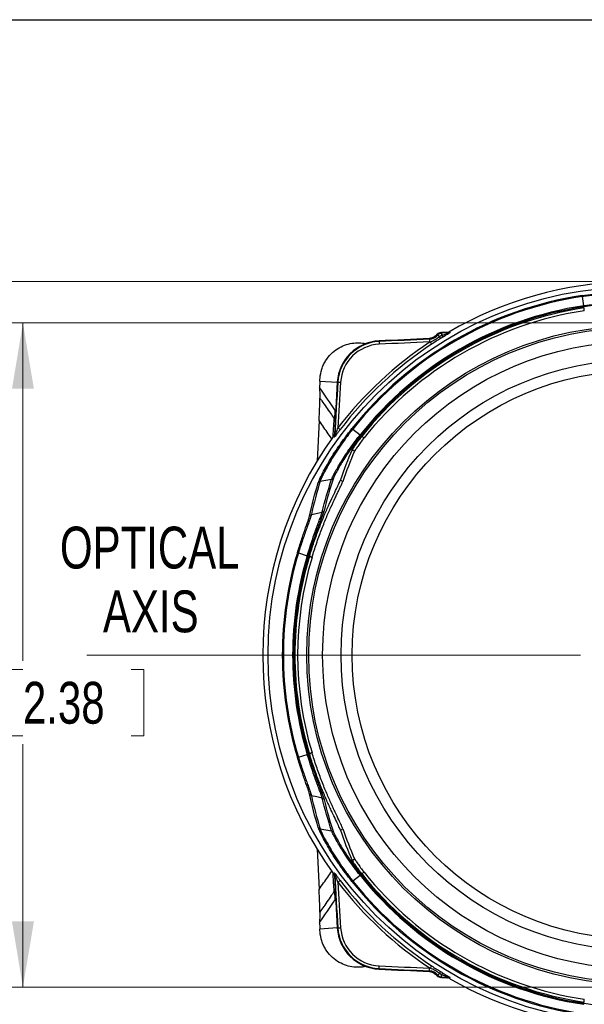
# Model space of a CAD drawing. Header units: millimetres. Extents: x 10 to 272, y 7 to 208.
# Tile 13 of 33: x 39 to 65, y 163 to 208. Entities that reach past the tile are written whole.
import ezdxf

# ---------------------------------------------------------------- set-up
doc = ezdxf.new("R2010")
doc.units = ezdxf.units.MM
doc.styles.add('SLDTEXTSTYLE3', font='TXT', dxfattribs={"width": 0.75})
doc.dimstyles.new('SLDDIMSTYLE0', dxfattribs={"dimtxt": 1.905, "dimasz": 3, "dimexe": 0, "dimexo": 0.0625, "dimgap": 0.47625, "dimtad": 0, "dimtih": 1, "dimtoh": 1, "dimdec": 1, "dimlfac": 2, "dimrnd": 1e-09, "dimzin": 12, "dimdsep": 46, "dimtxsty": 'SLDTEXTSTYLE3', "dimsah": 1, "dimcen": 0.09, "dimadec": 0, "dimazin": 3, "dimtfac": 1, "dimtdec": 1, "dimtofl": 0, "dimtmove": 0, "dimatfit": 3, "dimfxl": 1, "dimfrac": 2, "dimtolj": 1, "dimtzin": 12, "dimarcsym": 0})
doc.dimstyles.new('SLDDIMSTYLE2', dxfattribs={"dimtxt": 1.905, "dimasz": 3, "dimexe": 0, "dimexo": 0.0625, "dimgap": 0.47625, "dimtad": 0, "dimtih": 1, "dimtoh": 1, "dimdec": 1, "dimlfac": 2, "dimrnd": 1e-09, "dimzin": 4, "dimdsep": 46, "dimtxsty": 'SLDTEXTSTYLE3', "dimsah": 1, "dimcen": 0.09, "dimadec": 0, "dimazin": 1, "dimtfac": 1, "dimtdec": 1, "dimtofl": 0, "dimtmove": 0, "dimatfit": 3, "dimfxl": 1, "dimfrac": 2, "dimtolj": 1, "dimtzin": 12, "dimarcsym": 0})

# ---------------------------------------------------------------- blocks, each defined once
blk = doc.blocks.new('_D_7')
at = {"color": 7, "linetype": 'Continuous', "lineweight": 18}
for p, q in [((66.296, 195.767), (28.847, 195.767)), ((32.022, 195.767), (32.022, 184.948)), ((32.022, 184.561), (31.442, 184.561)), ((31.442, 184.561), (31.442, 181.537)), ((36.949, 184.561), (37.529, 184.561)), ((37.529, 184.561), (37.529, 181.537)), ((31.442, 181.537), (32.022, 181.537)), ((32.022, 161.754), (32.022, 181.15)), ((37.529, 181.537), (36.949, 181.537)), ((66.296, 161.754), (28.847, 161.754))]:
    blk.add_line(p, q, dxfattribs=at)
for points in [[(32.022, 195.767), (31.522, 192.767), (32.522, 192.767)], [(32.022, 161.754), (32.522, 164.754), (31.522, 164.754)]]:
    blk.add_solid(points, dxfattribs=at)
at = {"color": 7, "linetype": 'Continuous', "lineweight": 18, "char_height": 1.905, "attachment_point": 1, "style": 'SLDTEXTSTYLE3'}
for s, insert in [('68.0', (25.935, 183.993)), ('2.68', (32.022, 183.993))]:
    blk.add_mtext(s, dxfattribs=dict(at, insert=insert))
blk = doc.blocks.new('_D_8')
at = {"color": 7, "linetype": 'Continuous', "lineweight": 18}
for p, q in [((76.67, 193.885), (36.468, 193.885)), ((39.643, 193.885), (39.643, 178.496)), ((39.643, 178.109), (39.063, 178.109)), ((39.063, 178.109), (39.063, 175.085)), ((44.57, 178.109), (45.15, 178.109)), ((45.15, 178.109), (45.15, 175.085)), ((39.063, 175.085), (39.643, 175.085)), ((45.15, 175.085), (44.57, 175.085)), ((39.643, 163.636), (39.643, 174.698)), ((76.67, 163.636), (36.468, 163.636))]:
    blk.add_line(p, q, dxfattribs=at)
for points in [[(39.643, 193.885), (39.143, 190.885), (40.143, 190.885)], [(39.643, 163.636), (40.143, 166.636), (39.143, 166.636)]]:
    blk.add_solid(points, dxfattribs=at)
at = {"color": 7, "linetype": 'Continuous', "lineweight": 18, "char_height": 1.905, "attachment_point": 1, "style": 'SLDTEXTSTYLE3'}
for s, insert in [('60.5', (33.556, 177.54)), ('2.38', (39.643, 177.54))]:
    blk.add_mtext(s, dxfattribs=dict(at, insert=insert))
blk = doc.blocks.new('_D_9')
at = {"color": 7, "linetype": 'Continuous', "lineweight": 18}
for p, q in [((84.066, 167.99), (84.066, 149.051)), ((67.566, 159.453), (67.566, 149.051)), ((58.584, 153.738), (58.004, 153.738)), ((58.004, 153.738), (58.004, 150.714)), ((63.511, 153.738), (64.091, 153.738)), ((64.091, 153.738), (64.091, 150.714)), ((67.566, 152.226), (65.058, 152.226)), ((84.066, 152.226), (67.566, 152.226)), ((58.004, 150.714), (58.584, 150.714)), ((64.091, 150.714), (63.511, 150.714))]:
    blk.add_line(p, q, dxfattribs=at)
for points in [[(67.566, 152.226), (70.566, 151.726), (70.566, 152.726)], [(84.066, 152.226), (81.066, 152.726), (81.066, 151.726)]]:
    blk.add_solid(points, dxfattribs=at)
at = {"color": 7, "linetype": 'Continuous', "lineweight": 18, "char_height": 1.905, "attachment_point": 1, "style": 'SLDTEXTSTYLE3'}
for s, insert in [('33.0', (52.497, 153.17)), ('1.30', (58.584, 153.17))]:
    blk.add_mtext(s, dxfattribs=dict(at, insert=insert))
blk = doc.blocks.new('SW_NOTE_8')
at = {"color": 0, "linetype": 'Continuous', "lineweight": 0, "char_height": 1.905, "attachment_point": 2, "style": 'SLDTEXTSTYLE3'}
for s, insert in [('OPTICAL', (5.149, 2.456)), ('AXIS', (5.197, -0.449))]:
    blk.add_mtext(s, dxfattribs=dict(at, insert=insert))
blk = doc.blocks.new('SW_CENTERMARKSYMBOL_0')
at = {"color": 0, "linetype": 'Continuous', "lineweight": 0}
for p, q in [((0, 2.54), (0, 18.037)), ((0, 0), (0, 1.27)), ((-2.54, 0), (-25.013, 0)), ((0, 0), (-1.27, 0)), ((0, 0), (0, -1.27)), ((0, 0), (1.27, 0)), ((2.54, 0), (18.037, 0)), ((0, -2.54), (0, -18.037))]:
    blk.add_line(p, q, dxfattribs=at)

msp = doc.modelspace()

# ---------------------------------------------------------------- linework, layer by layer
at = {"color": 7, "linetype": 'Continuous', "lineweight": 25}
for p, q in [((10.088, 207.692), (270.088, 207.692)), ((65.172, 194.665), (65.109, 195.082)), ((65.197, 194.437), (65.197, 194.566)), ((58.529, 193.334), (58.509, 193.351)), ((58.693, 193.416), (58.692, 193.442)), ((59.037, 193.431), (58.693, 193.416)), ((59.037, 193.431), (58.974, 193.454)), ((59.032, 193.471), (59.094, 193.447)), ((55.854, 193.038), (55.853, 193.064)), ((58.145, 193.143), (58.144, 193.168)), ((53.162, 191.239), (53.953, 191.19)), ((53.979, 191.189), (53.953, 191.19)), ((53.86, 189.885), (53.876, 189.885)), ((53.86, 189.587), (53.86, 189.885)), ((53.876, 189.885), (53.876, 189.888)), ((53.121, 189.44), (53.031, 187.59)), ((53.819, 188.807), (53.842, 188.75)), ((54.66, 189.05), (54.99, 188.786)), ((53.818, 188.684), (53.795, 188.739)), ((55.063, 188.715), (55.174, 188.651)), ((54.631, 188.11), (54.742, 188.046)), ((54.093, 186.731), (54.203, 186.668)), ((52.773, 185.153), (53.264, 185.265)), ((52.183, 183.407), (52.587, 183.285)), ((52.69, 183.271), (52.802, 183.206)), ((52.183, 174.114), (52.587, 174.236)), ((52.802, 174.315), (52.69, 174.25)), ((53.175, 170.846), (53.696, 170.757)), ((54.093, 170.789), (54.203, 170.853)), ((53.031, 169.931), (53.121, 168.08)), ((54.631, 169.411), (54.742, 169.475)), ((53.795, 168.781), (53.818, 168.837)), ((53.842, 168.77), (53.819, 168.714)), ((54.66, 168.471), (54.99, 168.734)), ((55.063, 168.806), (55.174, 168.87)), ((53.86, 167.635), (53.86, 167.933)), ((53.876, 167.635), (53.86, 167.635)), ((53.953, 166.331), (53.162, 166.281)), ((53.979, 166.332), (53.953, 166.331)), ((55.854, 164.483), (55.853, 164.457)), ((58.145, 164.378), (58.144, 164.352)), ((58.529, 164.186), (58.509, 164.17)), ((58.693, 164.105), (58.692, 164.079)), ((58.693, 164.105), (59.037, 164.09)), ((58.974, 164.067), (59.037, 164.09)), ((59.094, 164.073), (59.032, 164.05)), ((65.197, 162.955), (65.197, 163.083))]:
    msp.add_line(p, q, dxfattribs=at)
at = {"color": 7, "linetype": 'Continuous', "lineweight": 25, "flags": 128}
for points in [[(58.529, 193.334), (58.531, 193.333), (58.535, 193.329), (58.542, 193.323), (58.552, 193.315), (58.564, 193.306), (58.578, 193.295), (58.593, 193.282), (58.609, 193.269)], [(58.974, 193.454), (58.939, 193.452), (58.904, 193.451), (58.868, 193.449), (58.833, 193.448), (58.798, 193.446), (58.762, 193.445), (58.727, 193.443), (58.692, 193.442)], [(58.693, 193.416), (58.693, 193.414), (58.693, 193.409), (58.693, 193.4), (58.694, 193.388), (58.695, 193.374), (58.695, 193.357), (58.696, 193.339), (58.697, 193.319)], [(55.854, 193.038), (55.854, 193.035), (55.855, 193.028), (55.855, 193.016), (55.856, 193.001), (55.857, 192.982), (55.858, 192.96), (55.859, 192.937), (55.86, 192.913)], [(58.145, 193.143), (58.145, 193.14), (58.146, 193.132), (58.146, 193.121), (58.147, 193.105), (58.148, 193.086), (58.149, 193.065), (58.15, 193.042), (58.151, 193.018)], [(58.179, 193.02), (58.193, 193), (58.205, 192.98), (58.217, 192.963), (58.227, 192.947), (58.236, 192.934), (58.242, 192.924), (58.246, 192.918), (58.248, 192.915)], [(53.979, 191.189), (53.981, 191.188), (53.989, 191.188), (54, 191.187), (54.016, 191.186), (54.035, 191.185), (54.056, 191.184), (54.079, 191.182), (54.103, 191.181)], [(53.985, 189.104), (54.004, 189.089), (54.022, 189.075), (54.039, 189.062), (54.054, 189.051), (54.066, 189.042), (54.076, 189.034), (54.082, 189.03), (54.084, 189.028)], [(53.175, 186.675), (53.434, 186.719), (53.696, 186.763)], [(52.773, 172.368), (53.017, 172.312), (53.264, 172.256)], [(54.084, 168.493), (54.082, 168.491), (54.076, 168.486), (54.066, 168.479), (54.054, 168.47), (54.039, 168.458), (54.022, 168.446), (54.004, 168.432), (53.985, 168.417)], [(53.979, 166.332), (53.981, 166.332), (53.989, 166.333), (54, 166.334), (54.016, 166.334), (54.035, 166.336), (54.056, 166.337), (54.079, 166.338), (54.103, 166.34)], [(55.854, 164.483), (55.854, 164.486), (55.855, 164.493), (55.855, 164.505), (55.856, 164.52), (55.857, 164.539), (55.858, 164.56), (55.859, 164.584), (55.86, 164.608)], [(58.248, 164.606), (58.246, 164.603), (58.242, 164.597), (58.236, 164.587), (58.227, 164.574), (58.217, 164.558), (58.205, 164.54), (58.193, 164.521), (58.179, 164.501)], [(58.145, 164.378), (58.145, 164.381), (58.146, 164.388), (58.146, 164.4), (58.147, 164.416), (58.148, 164.434), (58.149, 164.456), (58.15, 164.479), (58.151, 164.503)], [(58.529, 164.186), (58.531, 164.188), (58.535, 164.191), (58.542, 164.197), (58.552, 164.205), (58.564, 164.215), (58.578, 164.226), (58.593, 164.239), (58.609, 164.252)], [(58.693, 164.105), (58.693, 164.107), (58.693, 164.112), (58.693, 164.121), (58.694, 164.132), (58.695, 164.147), (58.695, 164.164), (58.696, 164.182), (58.697, 164.202)], [(58.692, 164.079), (58.727, 164.077), (58.762, 164.076), (58.798, 164.074), (58.833, 164.073), (58.868, 164.071), (58.904, 164.07), (58.939, 164.068), (58.974, 164.067)]]:
    msp.add_lwpolyline(points, dxfattribs=at)
at = {"color": 7, "linetype": 'Continuous', "lineweight": 25}
for radius in [16.767, 15.003, 14.916, 14.279, 13.441, 12.941]:
    msp.add_circle((67.566, 178.76), radius, dxfattribs=at)
for centre, radius, start, end in [((67.566, 178.76), 17.007, 62.7738, 120.1206), ((67.566, 178.76), 16.554, 98.562, 141.4375), ((67.566, 178.76), 16.506, 98.5625, 141.4375), ((67.566, 178.76), 16.084, 98.5625, 141.4375), ((67.566, 178.76), 16.036, 98.5688, 141.4375), ((67.566, 178.76), 15.982, 98.5248, 141.4752), ((67.566, 178.76), 15.855, 98.5936, 141.4064), ((57.986, 193.912), 0.75, 272.4998, 313.8716), ((58.122, 193.668), 0.5, 272.4855, 320.6431), ((58.122, 193.668), 0.526, 272.4855, 320.6431), ((58.679, 193.191), 0.25, 92.4241, 133.8716), ((58.702, 193.192), 0.25, 92.4214, 140.6431), ((58.702, 193.192), 0.224, 92.4214, 140.6431), ((58.22, 193.005), 0.47, 21.4479, 34.2248), ((58.915, 193.43), 0.245, 206.8728, 230.8391), ((59.032, 193.555), 0.125, 272.4248, 300.0403), ((55.949, 191.066), 2, 92.7484, 176.4368), ((55.949, 191.066), 1.974, 92.7484, 176.4368), ((67.566, 178.76), 17.072, 123.3568, 142.7081), ((67.566, 178.76), 16.947, 123.3568, 142.7081), ((55.949, 191.066), 1.849, 92.7484, 176.4368), ((79.816, -306.112), 499.75, 92.48547, 92.7484), ((79.816, -306.112), 499.724, 92.48547, 92.7484), ((79.816, -306.112), 499.599, 92.48547, 92.7484), ((58.122, 193.668), 0.651, 272.4855, 275.0351), ((253.566, 178.76), 200.793, 176.43683, 176.52057), ((253.566, 178.76), 200, 176.43683, 177.12077), ((253.566, 178.76), 199.974, 176.43683, 177.13652), ((253.566, 178.76), 199.849, 176.43683, 177.03333), ((273.479, 146.462), 223.856, 168.83591, 168.90723), ((67.566, 178.76), 17.007, 144.0716, 215.9284), ((53.717, 188.757), 0.125, 324.1332, 357.0949), ((67.566, 178.76), 16.117, 163.1946, 196.8065), ((67.566, 178.76), 16.069, 163.1935, 196.8065), ((67.566, 178.76), 15.647, 163.1935, 196.8065), ((67.566, 178.76), 15.599, 163.1822, 196.8065), ((67.566, 178.76), 15.545, 163.1332, 196.8668), ((67.566, 178.76), 15.418, 163.2433, 196.7567), ((53.717, 168.764), 0.125, 2.9051, 35.8668), ((253.566, 178.76), 200, 182.87923, 183.56317), ((253.566, 178.76), 199.974, 182.86348, 183.56317), ((67.566, 178.76), 16.084, 218.5625, 261.4375), ((67.566, 178.76), 16.036, 218.5688, 261.4375), ((67.566, 178.76), 15.982, 218.5248, 261.4752), ((67.566, 178.76), 15.855, 218.5936, 261.4064), ((67.566, 178.76), 17.072, 217.2919, 236.6432), ((253.566, 178.76), 199.849, 182.96667, 183.56317), ((67.566, 178.76), 16.947, 217.2919, 236.6432), ((67.566, 178.76), 16.554, 218.562, 261.4375), ((67.566, 178.76), 16.506, 218.5625, 261.4375), ((254.242, 207.277), 204.25, 191.08987, 191.16803), ((253.566, 178.76), 200.793, 183.47943, 183.56317), ((55.949, 166.455), 2, 183.5632, 267.2516), ((55.949, 166.455), 1.974, 183.5632, 267.2516), ((55.949, 166.455), 1.849, 183.5632, 267.2516), ((79.816, 663.632), 499.599, 267.2516, 267.51453), ((79.816, 663.632), 499.75, 267.2516, 267.51453), ((79.816, 663.632), 499.724, 267.2516, 267.51453), ((57.986, 163.609), 0.75, 46.1284, 87.5002), ((58.122, 163.853), 0.5, 39.3569, 87.5145), ((58.122, 163.853), 0.526, 39.3569, 87.5145), ((58.122, 163.853), 0.651, 84.9649, 87.5145), ((58.679, 164.33), 0.25, 226.1284, 267.5759), ((58.702, 164.329), 0.25, 219.3569, 267.5786), ((58.702, 164.329), 0.224, 219.3569, 267.5786), ((58.22, 164.516), 0.47, 325.7752, 338.5521), ((58.915, 164.091), 0.245, 129.1609, 153.1272), ((67.566, 178.76), 17.007, 239.8794, 297.2262), ((59.032, 163.965), 0.125, 59.9597, 87.5752)]:
    msp.add_arc(centre, radius, start, end, dxfattribs=at)
for centre, major_axis, start_param, end_param in [((69.27, 181.712), (8.166, 14.143), 1.679918, 1.770613), ((69.256, 181.688), (8.099, 14.028), 1.679095, 1.770527), ((69.256, 175.833), (-8.099, 14.028), 1.371065, 1.462498), ((69.27, 175.809), (-8.166, 14.143), 1.37098, 1.461675)]:
    msp.add_ellipse(centre, major_axis=major_axis, ratio=0.977984, start_param=start_param, end_param=end_param, dxfattribs=at)
for points, knots in [([(65.102, 195.13), (65.271, 195.155), (65.441, 195.178), (65.773, 195.215), (65.936, 195.231), (66.255, 195.255), (66.412, 195.264), (66.709, 195.277), (66.85, 195.28), (67.114, 195.282), (67.239, 195.281), (67.462, 195.275), (67.562, 195.27), (67.738, 195.259), (67.812, 195.253), (67.931, 195.239), (67.976, 195.233), (68.005, 195.226)], [0, 0, 0, 0, 0.125, 0.125, 0.25, 0.25, 0.375, 0.375, 0.5, 0.5, 0.625, 0.625, 0.75, 0.75, 0.875, 0.875, 1, 1, 1, 1]), ([(67.908, 195.181), (67.894, 195.184), (67.876, 195.187), (67.833, 195.194), (67.808, 195.197), (67.723, 195.206), (67.651, 195.213), (67.482, 195.223), (67.386, 195.227), (67.171, 195.232), (67.051, 195.233), (66.795, 195.231), (66.66, 195.228), (66.374, 195.215), (66.222, 195.206), (65.914, 195.181), (65.757, 195.166), (65.516, 195.138), (65.435, 195.128), (65.272, 195.106), (65.189, 195.095), (65.109, 195.082)], [0, 0, 0, 0, 0.0625, 0.0625, 0.125, 0.125, 0.25, 0.25, 0.375, 0.375, 0.5, 0.5, 0.625, 0.625, 0.75, 0.75, 0.875, 0.875, 0.9375, 0.9375, 1, 1, 1, 1]), ([(65.172, 194.665), (65.241, 194.675), (65.312, 194.685), (65.451, 194.703), (65.52, 194.712), (65.726, 194.736), (65.861, 194.749), (66.261, 194.783), (66.506, 194.795), (66.836, 194.803), (66.937, 194.804), (67.121, 194.803), (67.203, 194.801), (67.349, 194.795), (67.41, 194.792), (67.484, 194.785), (67.505, 194.783), (67.543, 194.779), (67.558, 194.776), (67.571, 194.774)], [0, 0, 0, 0, 0.0625, 0.0625, 0.125, 0.125, 0.25, 0.25, 0.5, 0.5, 0.625, 0.625, 0.75, 0.75, 0.875, 0.875, 0.9375, 0.9375, 1, 1, 1, 1]), ([(67.477, 194.729), (67.453, 194.734), (67.417, 194.738), (67.323, 194.746), (67.265, 194.749), (67.126, 194.754), (67.047, 194.755), (66.871, 194.756), (66.773, 194.755), (66.457, 194.746), (66.222, 194.733), (65.711, 194.689), (65.447, 194.658), (65.177, 194.617)], [0, 0, 0, 0, 0.125, 0.125, 0.25, 0.25, 0.375, 0.375, 0.5, 0.5, 0.75, 0.75, 1, 1, 1, 1]), ([(58.179, 193.02), (58.258, 193.048), (58.334, 193.082), (58.479, 193.165), (58.546, 193.214), (58.609, 193.269)], [0, 0, 0, 0, 0.5, 0.5, 1, 1, 1, 1]), ([(58.697, 193.319), (58.76, 193.339), (58.822, 193.359), (58.914, 193.389), (58.944, 193.399), (58.988, 193.413), (59.002, 193.418), (59.021, 193.424), (59.026, 193.426), (59.035, 193.429), (59.038, 193.431), (59.037, 193.431)], [0, 0, 0, 0, 0.5, 0.5, 0.75, 0.75, 0.875, 0.875, 0.9375, 0.9375, 1, 1, 1, 1]), ([(59.094, 193.447), (59.096, 193.447), (59.077, 193.434), (59.027, 193.403), (58.996, 193.384), (58.9, 193.325), (58.831, 193.283), (58.761, 193.24)], [0, 0, 0, 0, 0.25, 0.25, 0.5, 0.5, 1, 1, 1, 1]), ([(53.17, 191.367), (53.179, 191.506), (53.205, 191.647), (53.269, 191.846), (53.294, 191.911), (53.351, 192.036), (53.384, 192.098), (53.491, 192.272), (53.574, 192.377), (53.759, 192.563), (53.859, 192.642), (54.068, 192.775), (54.177, 192.829), (54.396, 192.91), (54.508, 192.939), (54.839, 192.992), (55.05, 192.984), (55.252, 192.941)], [0, 0, 0, 0, 0.125, 0.125, 0.1875, 0.1875, 0.25, 0.25, 0.375, 0.375, 0.5, 0.5, 0.625, 0.625, 0.75, 0.75, 1, 1, 1, 1]), ([(58.657, 193.177), (58.589, 193.134), (58.52, 193.091), (58.383, 193.004), (58.316, 192.96), (58.248, 192.915)], [0, 0, 0, 0, 0.5, 0.5, 1, 1, 1, 1]), ([(53.121, 189.44), (53.128, 189.567), (53.134, 189.692), (53.143, 189.871), (53.146, 189.928), (53.151, 190.036), (53.153, 190.087), (53.157, 190.18), (53.158, 190.221), (53.161, 190.294), (53.162, 190.326), (53.163, 190.406), (53.163, 190.441), (53.162, 190.463)], [0, 0, 0, 0, 0.25, 0.25, 0.375, 0.375, 0.5, 0.5, 0.625, 0.625, 0.75, 0.75, 1, 1, 1, 1]), ([(53.162, 190.463), (53.191, 190.422), (53.22, 190.38), (53.248, 190.339), (53.379, 190.149), (53.511, 189.959), (53.642, 189.768), (53.697, 189.689), (53.751, 189.61), (53.806, 189.531)], [0, 0, 0, 0, 0.000439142, 0.000439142, 0.000439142, 0.002454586, 0.002454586, 0.002454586, 0.00329199, 0.00329199, 0.00329199, 0.00329199]), ([(53.806, 189.531), (53.803, 189.51), (53.796, 189.468), (53.782, 189.302), (53.766, 189.062), (53.754, 188.845), (53.747, 188.71), (53.745, 188.667)], [0, 0, 0, 0, 0.255598, 0.513357, 0.710777, 0.907923, 1, 1, 1, 1]), ([(53.087, 186.613), (53.096, 186.642), (53.113, 186.685), (53.161, 186.794), (53.192, 186.861), (53.27, 187.018), (53.317, 187.109), (53.424, 187.305), (53.484, 187.412), (53.618, 187.641), (53.693, 187.763), (53.851, 188.013), (53.936, 188.142), (54.118, 188.407), (54.214, 188.543), (54.413, 188.812), (54.516, 188.946), (54.622, 189.08)], [0, 0, 0, 0, 0.125, 0.125, 0.25, 0.25, 0.375, 0.375, 0.5, 0.5, 0.625, 0.625, 0.75, 0.75, 0.875, 0.875, 1, 1, 1, 1]), ([(54.66, 189.05), (54.609, 188.986), (54.557, 188.921), (54.458, 188.791), (54.409, 188.727), (54.265, 188.532), (54.171, 188.402), (53.995, 188.146), (53.913, 188.022), (53.76, 187.781), (53.688, 187.663), (53.557, 187.443), (53.499, 187.34), (53.397, 187.151), (53.351, 187.064), (53.276, 186.913), (53.246, 186.849), (53.211, 186.77), (53.201, 186.747), (53.185, 186.706), (53.179, 186.689), (53.175, 186.675)], [0, 0, 0, 0, 0.0625, 0.0625, 0.125, 0.125, 0.25, 0.25, 0.375, 0.375, 0.5, 0.5, 0.625, 0.625, 0.75, 0.75, 0.875, 0.875, 0.9375, 0.9375, 1, 1, 1, 1]), ([(53.696, 186.763), (53.7, 186.775), (53.706, 186.79), (53.72, 186.825), (53.729, 186.844), (53.761, 186.911), (53.788, 186.966), (53.856, 187.095), (53.895, 187.167), (53.986, 187.326), (54.038, 187.415), (54.152, 187.602), (54.214, 187.7), (54.347, 187.905), (54.42, 188.013), (54.571, 188.23), (54.65, 188.34), (54.774, 188.507), (54.816, 188.563), (54.902, 188.675), (54.946, 188.731), (54.99, 188.786)], [0, 0, 0, 0, 0.0625, 0.0625, 0.125, 0.125, 0.25, 0.25, 0.375, 0.375, 0.5, 0.5, 0.625, 0.625, 0.75, 0.75, 0.875, 0.875, 0.9375, 0.9375, 1, 1, 1, 1]), ([(54.084, 189.028), (54.057, 188.992), (54.029, 188.956), (53.976, 188.885), (53.949, 188.85), (53.898, 188.783), (53.874, 188.751), (53.834, 188.7), (53.819, 188.682), (53.818, 188.684)], [0, 0, 0, 0, 0.25, 0.25, 0.5, 0.5, 0.75, 0.75, 1, 1, 1, 1]), ([(53.842, 188.75), (53.842, 188.749), (53.847, 188.76), (53.857, 188.785), (53.863, 188.8), (53.881, 188.845), (53.894, 188.877), (53.933, 188.973), (53.959, 189.038), (53.985, 189.104)], [0, 0, 0, 0, 0.125, 0.125, 0.25, 0.25, 0.5, 0.5, 1, 1, 1, 1]), ([(55.027, 188.757), (54.942, 188.65), (54.859, 188.542), (54.701, 188.329), (54.625, 188.224), (54.479, 188.016), (54.409, 187.912), (54.28, 187.716), (54.221, 187.622), (54.111, 187.444), (54.061, 187.36), (53.973, 187.207), (53.935, 187.138), (53.87, 187.016), (53.844, 186.963), (53.804, 186.878), (53.79, 186.845), (53.782, 186.822)], [0, 0, 0, 0, 0.125, 0.125, 0.25, 0.25, 0.375, 0.375, 0.5, 0.5, 0.625, 0.625, 0.75, 0.75, 0.875, 0.875, 1, 1, 1, 1]), ([(55.063, 188.715), (55.008, 188.646), (54.954, 188.576), (54.855, 188.444), (54.809, 188.381), (54.732, 188.271), (54.7, 188.223), (54.653, 188.15), (54.637, 188.123), (54.631, 188.11)], [0, 0, 0, 0, 0.25, 0.25, 0.5, 0.5, 0.75, 0.75, 1, 1, 1, 1]), ([(55.174, 188.651), (55.119, 188.582), (55.065, 188.512), (54.966, 188.38), (54.92, 188.317), (54.842, 188.207), (54.81, 188.159), (54.763, 188.086), (54.748, 188.06), (54.742, 188.046)], [0, 0, 0, 0, 0.25, 0.25, 0.5, 0.5, 0.75, 0.75, 1, 1, 1, 1]), ([(52.69, 183.271), (52.754, 183.482), (52.821, 183.691), (52.962, 184.102), (53.037, 184.306), (53.185, 184.694), (53.26, 184.88), (53.408, 185.233), (53.482, 185.402), (53.62, 185.711), (53.686, 185.852), (53.807, 186.11), (53.863, 186.225), (53.957, 186.423), (53.997, 186.507), (54.058, 186.643), (54.081, 186.696), (54.093, 186.731)], [0, 0, 0, 0, 0.125, 0.125, 0.25, 0.25, 0.375, 0.375, 0.5, 0.5, 0.625, 0.625, 0.75, 0.75, 0.875, 0.875, 1, 1, 1, 1]), ([(52.802, 183.206), (52.866, 183.417), (52.933, 183.626), (53.074, 184.037), (53.148, 184.242), (53.296, 184.63), (53.37, 184.815), (53.518, 185.169), (53.592, 185.338), (53.73, 185.647), (53.796, 185.788), (53.887, 185.982), (53.916, 186.043), (53.971, 186.158), (53.996, 186.211), (54.067, 186.36), (54.106, 186.443), (54.169, 186.58), (54.191, 186.632), (54.203, 186.668)], [0, 0, 0, 0, 0.125, 0.125, 0.25, 0.25, 0.375, 0.375, 0.5, 0.5, 0.625, 0.625, 0.6875, 0.6875, 0.75, 0.75, 0.875, 0.875, 1, 1, 1, 1]), ([(53.696, 186.763), (53.703, 186.765), (53.719, 186.768), (53.741, 186.78), (53.764, 186.797), (53.776, 186.813), (53.782, 186.822)], [0, 0, 0, 0, 0.207828, 0.443795, 0.707866, 1, 1, 1, 1]), ([(52.587, 183.285), (52.605, 183.344), (52.623, 183.404), (52.659, 183.521), (52.677, 183.579), (52.732, 183.751), (52.768, 183.864), (52.843, 184.085), (52.879, 184.191), (52.95, 184.392), (52.985, 184.487), (53.05, 184.666), (53.081, 184.75), (53.137, 184.899), (53.162, 184.966), (53.205, 185.084), (53.223, 185.134), (53.243, 185.194), (53.249, 185.211), (53.258, 185.242), (53.261, 185.255), (53.264, 185.265)], [0, 0, 0, 0, 0.0625, 0.0625, 0.125, 0.125, 0.25, 0.25, 0.375, 0.375, 0.5, 0.5, 0.625, 0.625, 0.75, 0.75, 0.875, 0.875, 0.9375, 0.9375, 1, 1, 1, 1]), ([(53.348, 185.333), (53.343, 185.311), (53.333, 185.279), (53.305, 185.196), (53.286, 185.145), (53.24, 185.022), (53.214, 184.953), (53.156, 184.798), (53.123, 184.712), (53.054, 184.525), (53.018, 184.426), (52.943, 184.218), (52.904, 184.107), (52.786, 183.762), (52.709, 183.523), (52.634, 183.274)], [0, 0, 0, 0, 0.125, 0.125, 0.25, 0.25, 0.375, 0.375, 0.5, 0.5, 0.625, 0.625, 0.75, 0.75, 1, 1, 1, 1]), ([(52.137, 183.42), (52.196, 183.615), (52.257, 183.808), (52.347, 184.08), (52.377, 184.169), (52.435, 184.339), (52.462, 184.418), (52.515, 184.569), (52.54, 184.64), (52.585, 184.767), (52.605, 184.824), (52.64, 184.925), (52.654, 184.968), (52.676, 185.037), (52.684, 185.064), (52.687, 185.082)], [0, 0, 0, 0, 0.25, 0.25, 0.375, 0.375, 0.5, 0.5, 0.625, 0.625, 0.75, 0.75, 0.875, 0.875, 1, 1, 1, 1]), ([(52.773, 185.153), (52.771, 185.143), (52.768, 185.132), (52.76, 185.104), (52.755, 185.088), (52.737, 185.034), (52.722, 184.988), (52.685, 184.883), (52.663, 184.823), (52.615, 184.689), (52.588, 184.615), (52.532, 184.457), (52.502, 184.373), (52.44, 184.195), (52.408, 184.102), (52.344, 183.911), (52.312, 183.813), (52.247, 183.612), (52.215, 183.509), (52.183, 183.407)], [0, 0, 0, 0, 0.0625, 0.0625, 0.125, 0.125, 0.25, 0.25, 0.375, 0.375, 0.5, 0.5, 0.625, 0.625, 0.75, 0.75, 0.875, 0.875, 1, 1, 1, 1]), ([(52.687, 172.439), (52.684, 172.457), (52.676, 172.483), (52.654, 172.553), (52.64, 172.596), (52.605, 172.697), (52.585, 172.754), (52.54, 172.881), (52.515, 172.952), (52.436, 173.179), (52.378, 173.348), (52.256, 173.715), (52.196, 173.905), (52.137, 174.1)], [0, 0, 0, 0, 0.125, 0.125, 0.25, 0.25, 0.375, 0.375, 0.5, 0.5, 0.75, 0.75, 1, 1, 1, 1]), ([(52.183, 174.114), (52.199, 174.063), (52.215, 174.011), (52.247, 173.91), (52.263, 173.86), (52.311, 173.71), (52.343, 173.612), (52.441, 173.322), (52.503, 173.144), (52.588, 172.905), (52.615, 172.831), (52.663, 172.698), (52.685, 172.638), (52.722, 172.532), (52.737, 172.487), (52.755, 172.433), (52.76, 172.417), (52.768, 172.389), (52.771, 172.377), (52.773, 172.368)], [0, 0, 0, 0, 0.0625, 0.0625, 0.125, 0.125, 0.25, 0.25, 0.5, 0.5, 0.625, 0.625, 0.75, 0.75, 0.875, 0.875, 0.9375, 0.9375, 1, 1, 1, 1]), ([(53.264, 172.256), (53.261, 172.266), (53.258, 172.279), (53.249, 172.309), (53.243, 172.327), (53.223, 172.387), (53.205, 172.437), (53.162, 172.554), (53.137, 172.621), (53.081, 172.771), (53.05, 172.854), (52.985, 173.033), (52.951, 173.128), (52.88, 173.329), (52.843, 173.436), (52.769, 173.656), (52.732, 173.768), (52.677, 173.941), (52.659, 173.999), (52.623, 174.117), (52.605, 174.177), (52.587, 174.236)], [0, 0, 0, 0, 0.0625, 0.0625, 0.125, 0.125, 0.25, 0.25, 0.375, 0.375, 0.5, 0.5, 0.625, 0.625, 0.75, 0.75, 0.875, 0.875, 0.9375, 0.9375, 1, 1, 1, 1]), ([(52.633, 174.25), (52.708, 174.001), (52.786, 173.761), (52.904, 173.415), (52.943, 173.304), (53.018, 173.095), (53.054, 172.996), (53.123, 172.809), (53.156, 172.723), (53.214, 172.567), (53.241, 172.498), (53.286, 172.376), (53.305, 172.324), (53.333, 172.241), (53.343, 172.209), (53.348, 172.188)], [0, 0, 0, 0, 0.25, 0.25, 0.375, 0.375, 0.5, 0.5, 0.625, 0.625, 0.75, 0.75, 0.875, 0.875, 1, 1, 1, 1]), ([(54.093, 170.789), (54.081, 170.825), (54.059, 170.877), (53.998, 171.012), (53.958, 171.095), (53.863, 171.295), (53.808, 171.409), (53.718, 171.601), (53.686, 171.668), (53.621, 171.81), (53.587, 171.885), (53.482, 172.118), (53.409, 172.284), (53.299, 172.548), (53.261, 172.639), (53.186, 172.826), (53.149, 172.922), (53.037, 173.214), (52.964, 173.414), (52.823, 173.825), (52.754, 174.037), (52.69, 174.25)], [0, 0, 0, 0, 0.125, 0.125, 0.25, 0.25, 0.375, 0.375, 0.4375, 0.4375, 0.5, 0.5, 0.625, 0.625, 0.6875, 0.6875, 0.75, 0.75, 0.875, 0.875, 1, 1, 1, 1]), ([(54.203, 170.853), (54.191, 170.888), (54.169, 170.94), (54.108, 171.075), (54.068, 171.159), (53.973, 171.359), (53.918, 171.473), (53.828, 171.664), (53.796, 171.732), (53.731, 171.874), (53.697, 171.949), (53.592, 172.182), (53.52, 172.348), (53.409, 172.612), (53.372, 172.703), (53.297, 172.89), (53.259, 172.987), (53.148, 173.279), (53.075, 173.479), (52.935, 173.89), (52.866, 174.103), (52.802, 174.315)], [0, 0, 0, 0, 0.125, 0.125, 0.25, 0.25, 0.375, 0.375, 0.4375, 0.4375, 0.5, 0.5, 0.625, 0.625, 0.6875, 0.6875, 0.75, 0.75, 0.875, 0.875, 1, 1, 1, 1]), ([(54.622, 168.441), (54.516, 168.575), (54.411, 168.711), (54.213, 168.98), (54.118, 169.113), (53.937, 169.377), (53.85, 169.509), (53.691, 169.76), (53.618, 169.88), (53.484, 170.108), (53.423, 170.217), (53.316, 170.413), (53.27, 170.502), (53.192, 170.659), (53.16, 170.727), (53.113, 170.837), (53.096, 170.879), (53.087, 170.908)], [0, 0, 0, 0, 0.125, 0.125, 0.25, 0.25, 0.375, 0.375, 0.5, 0.5, 0.625, 0.625, 0.75, 0.75, 0.875, 0.875, 1, 1, 1, 1]), ([(53.175, 170.846), (53.179, 170.832), (53.185, 170.815), (53.201, 170.775), (53.211, 170.751), (53.245, 170.673), (53.276, 170.607), (53.351, 170.456), (53.396, 170.371), (53.499, 170.182), (53.558, 170.077), (53.688, 169.857), (53.758, 169.742), (53.913, 169.5), (53.996, 169.373), (54.171, 169.119), (54.263, 168.99), (54.408, 168.796), (54.457, 168.731), (54.557, 168.6), (54.609, 168.535), (54.66, 168.471)], [0, 0, 0, 0, 0.0625, 0.0625, 0.125, 0.125, 0.25, 0.25, 0.375, 0.375, 0.5, 0.5, 0.625, 0.625, 0.75, 0.75, 0.875, 0.875, 0.9375, 0.9375, 1, 1, 1, 1]), ([(54.99, 168.734), (54.946, 168.789), (54.902, 168.846), (54.817, 168.957), (54.775, 169.013), (54.652, 169.179), (54.572, 169.289), (54.343, 169.619), (54.21, 169.824), (54.038, 170.106), (53.986, 170.194), (53.896, 170.353), (53.856, 170.426), (53.788, 170.555), (53.761, 170.609), (53.729, 170.676), (53.72, 170.696), (53.706, 170.731), (53.7, 170.746), (53.696, 170.757)], [0, 0, 0, 0, 0.0625, 0.0625, 0.125, 0.125, 0.25, 0.25, 0.5, 0.5, 0.625, 0.625, 0.75, 0.75, 0.875, 0.875, 0.9375, 0.9375, 1, 1, 1, 1]), ([(53.782, 170.699), (53.79, 170.676), (53.804, 170.643), (53.844, 170.558), (53.87, 170.505), (53.936, 170.382), (53.974, 170.313), (54.061, 170.16), (54.111, 170.077), (54.277, 169.807), (54.405, 169.61), (54.7, 169.189), (54.858, 168.977), (55.029, 168.763)], [0, 0, 0, 0, 0.125, 0.125, 0.25, 0.25, 0.375, 0.375, 0.5, 0.5, 0.75, 0.75, 1, 1, 1, 1]), ([(54.631, 169.411), (54.637, 169.397), (54.652, 169.372), (54.7, 169.298), (54.731, 169.251), (54.809, 169.14), (54.855, 169.077), (54.954, 168.945), (55.008, 168.875), (55.063, 168.806)], [0, 0, 0, 0, 0.25, 0.25, 0.5, 0.5, 0.75, 0.75, 1, 1, 1, 1]), ([(54.742, 169.475), (54.748, 169.461), (54.763, 169.436), (54.81, 169.362), (54.842, 169.315), (54.92, 169.204), (54.966, 169.141), (55.065, 169.009), (55.119, 168.939), (55.174, 168.87)], [0, 0, 0, 0, 0.25, 0.25, 0.5, 0.5, 0.75, 0.75, 1, 1, 1, 1]), ([(53.744, 168.864), (53.748, 168.785), (53.757, 168.612), (53.772, 168.369), (53.787, 168.155), (53.798, 168.035), (53.804, 168.003), (53.806, 167.99)], [0, 0, 0, 0, 0.1673428, 0.3670429, 0.5669824, 0.8255321, 1, 1, 1, 1]), ([(53.818, 168.837), (53.819, 168.839), (53.834, 168.82), (53.874, 168.769), (53.898, 168.737), (53.949, 168.671), (53.976, 168.636), (54.029, 168.565), (54.057, 168.529), (54.084, 168.493)], [0, 0, 0, 0, 0.25, 0.25, 0.5, 0.5, 0.75, 0.75, 1, 1, 1, 1]), ([(53.985, 168.417), (53.959, 168.483), (53.933, 168.548), (53.894, 168.644), (53.882, 168.676), (53.863, 168.721), (53.857, 168.735), (53.847, 168.761), (53.842, 168.772), (53.842, 168.77)], [0, 0, 0, 0, 0.5, 0.5, 0.75, 0.75, 0.875, 0.875, 1, 1, 1, 1]), ([(53.162, 167.058), (53.163, 167.08), (53.163, 167.115), (53.162, 167.195), (53.161, 167.227), (53.159, 167.299), (53.157, 167.34), (53.153, 167.433), (53.151, 167.483), (53.146, 167.591), (53.143, 167.649), (53.135, 167.828), (53.128, 167.954), (53.121, 168.08)], [0, 0, 0, 0, 0.25, 0.25, 0.375, 0.375, 0.5, 0.5, 0.625, 0.625, 0.75, 0.75, 1, 1, 1, 1]), ([(53.806, 167.99), (53.78, 167.952), (53.754, 167.915), (53.728, 167.877), (53.597, 167.687), (53.465, 167.497), (53.334, 167.306), (53.277, 167.223), (53.22, 167.141), (53.162, 167.058)], [0, 0, 0, 0, 0.000396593, 0.000396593, 0.000396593, 0.002412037, 0.002412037, 0.002412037, 0.00329199, 0.00329199, 0.00329199, 0.00329199]), ([(55.252, 164.58), (55.05, 164.537), (54.838, 164.529), (54.508, 164.582), (54.395, 164.611), (54.176, 164.693), (54.069, 164.745), (53.858, 164.88), (53.759, 164.959), (53.575, 165.143), (53.49, 165.25), (53.384, 165.423), (53.352, 165.483), (53.294, 165.609), (53.269, 165.675), (53.205, 165.875), (53.179, 166.013), (53.17, 166.154)], [0, 0, 0, 0, 0.25, 0.25, 0.375, 0.375, 0.5, 0.5, 0.625, 0.625, 0.75, 0.75, 0.8125, 0.8125, 0.875, 0.875, 1, 1, 1, 1]), ([(58.248, 164.606), (58.316, 164.561), (58.383, 164.517), (58.52, 164.43), (58.589, 164.387), (58.657, 164.344)], [0, 0, 0, 0, 0.5, 0.5, 1, 1, 1, 1]), ([(58.609, 164.252), (58.546, 164.307), (58.479, 164.356), (58.334, 164.439), (58.258, 164.472), (58.179, 164.501)], [0, 0, 0, 0, 0.5, 0.5, 1, 1, 1, 1]), ([(59.037, 164.09), (59.038, 164.09), (59.035, 164.091), (59.026, 164.095), (59.021, 164.097), (59.002, 164.103), (58.988, 164.108), (58.944, 164.122), (58.914, 164.132), (58.822, 164.161), (58.76, 164.181), (58.697, 164.202)], [0, 0, 0, 0, 0.0625, 0.0625, 0.125, 0.125, 0.25, 0.25, 0.5, 0.5, 1, 1, 1, 1]), ([(58.761, 164.281), (58.831, 164.238), (58.9, 164.196), (58.996, 164.137), (59.027, 164.118), (59.077, 164.087), (59.096, 164.074), (59.094, 164.073)], [0, 0, 0, 0, 0.5, 0.5, 0.75, 0.75, 1, 1, 1, 1]), ([(65.179, 162.903), (65.314, 162.883), (65.449, 162.865), (65.712, 162.834), (65.841, 162.821), (66.095, 162.799), (66.219, 162.79), (66.453, 162.776), (66.564, 162.772), (66.774, 162.766), (66.872, 162.765), (67.048, 162.765), (67.127, 162.767), (67.265, 162.772), (67.324, 162.775), (67.418, 162.783), (67.453, 162.787), (67.477, 162.792)], [0, 0, 0, 0, 0.125, 0.125, 0.25, 0.25, 0.375, 0.375, 0.5, 0.5, 0.625, 0.625, 0.75, 0.75, 0.875, 0.875, 1, 1, 1, 1])]:
    msp.add_open_spline(points, degree=3, knots=knots, dxfattribs=at)
for points in [[(65.102, 195.13), (65.102, 195.128), (65.104, 195.111), (65.109, 195.082)], [(65.172, 194.665), (65.175, 194.636), (65.177, 194.618), (65.177, 194.617)], [(58.609, 193.269), (58.635, 193.291), (58.665, 193.307), (58.697, 193.319)], [(58.974, 193.454), (58.995, 193.455), (59.014, 193.46), (59.032, 193.471)], [(58.761, 193.24), (58.726, 193.219), (58.692, 193.198), (58.657, 193.177)], [(53.162, 191.239), (53.164, 191.282), (53.167, 191.325), (53.17, 191.367)], [(53.876, 189.888), (53.632, 190.242), (53.387, 190.594), (53.144, 190.947)], [(53.144, 190.947), (53.15, 190.785), (53.156, 190.624), (53.162, 190.463)], [(53.795, 188.739), (53.809, 188.759), (53.818, 188.782), (53.819, 188.807)], [(54.622, 189.08), (54.623, 189.079), (54.637, 189.067), (54.66, 189.05)], [(54.99, 188.786), (55.012, 188.769), (55.026, 188.757), (55.027, 188.757)], [(52.687, 185.082), (52.799, 185.605), (52.933, 186.115), (53.087, 186.613)], [(53.175, 186.675), (53.02, 186.18), (52.886, 185.673), (52.773, 185.153)], [(53.087, 186.613), (53.105, 186.645), (53.138, 186.669), (53.175, 186.675)], [(53.264, 185.265), (53.386, 185.777), (53.531, 186.277), (53.696, 186.763)], [(53.782, 186.822), (53.616, 186.338), (53.471, 185.842), (53.348, 185.333)], [(53.264, 185.265), (53.3, 185.273), (53.332, 185.299), (53.348, 185.333)], [(52.687, 185.082), (52.703, 185.117), (52.735, 185.144), (52.773, 185.153)], [(52.137, 183.42), (52.138, 183.42), (52.156, 183.415), (52.183, 183.407)], [(52.587, 183.285), (52.615, 183.277), (52.633, 183.273), (52.634, 183.274)], [(52.137, 174.1), (52.139, 174.101), (52.156, 174.106), (52.183, 174.114)], [(52.587, 174.236), (52.615, 174.244), (52.632, 174.25), (52.633, 174.25)], [(52.687, 172.439), (52.703, 172.404), (52.735, 172.377), (52.773, 172.368)], [(53.087, 170.908), (52.933, 171.406), (52.799, 171.916), (52.687, 172.439)], [(52.773, 172.368), (52.886, 171.848), (53.02, 171.341), (53.175, 170.846)], [(53.264, 172.256), (53.3, 172.247), (53.332, 172.222), (53.348, 172.188)], [(53.696, 170.757), (53.531, 171.244), (53.386, 171.743), (53.264, 172.256)], [(53.348, 172.188), (53.471, 171.679), (53.616, 171.183), (53.782, 170.699)], [(53.087, 170.908), (53.105, 170.875), (53.138, 170.852), (53.175, 170.846)], [(53.696, 170.757), (53.731, 170.751), (53.763, 170.729), (53.782, 170.699)], [(53.819, 168.714), (53.818, 168.738), (53.809, 168.762), (53.795, 168.781)], [(54.99, 168.734), (55.013, 168.752), (55.027, 168.763), (55.029, 168.763)], [(54.622, 168.441), (54.623, 168.442), (54.637, 168.453), (54.66, 168.471)], [(53.144, 166.574), (53.387, 166.926), (53.632, 167.279), (53.876, 167.633)], [(53.162, 167.058), (53.156, 166.897), (53.15, 166.735), (53.144, 166.574)], [(53.17, 166.154), (53.167, 166.196), (53.164, 166.239), (53.162, 166.281)], [(58.697, 164.202), (58.665, 164.214), (58.635, 164.23), (58.609, 164.252)], [(58.657, 164.344), (58.692, 164.323), (58.726, 164.302), (58.761, 164.281)], [(59.032, 164.05), (59.014, 164.06), (58.995, 164.066), (58.974, 164.067)], [(65.172, 162.856), (65.176, 162.884), (65.179, 162.902), (65.179, 162.903)]]:
    msp.add_open_spline(points, degree=3, dxfattribs=at)
at = {"color": 8, "linetype": 'Continuous', "lineweight": 25}
for points, knots in [([(53.702, 188.606), (53.681, 188.636), (53.529, 188.855), (53.335, 189.133), (53.163, 189.381), (53.121, 189.44)], [0, 0, 0, 0, 0.107049, 0.785359, 1, 1, 1, 1]), ([(53.121, 168.08), (53.191, 168.181), (53.387, 168.462), (53.583, 168.743), (53.708, 168.923)], [0, 0, 0, 0, 0.3592904, 1, 1, 1, 1])]:
    msp.add_open_spline(points, degree=3, knots=knots, dxfattribs=at)

# ---------------------------------------------------------------- block references
at = {"color": 7, "linetype": 'Continuous', "lineweight": 0}
for name, p in [('SW_CENTERMARKSYMBOL_0', (67.566, 178.76)), ('SW_NOTE_8', (40.266, 182.15))]:
    msp.add_blockref(name, p, dxfattribs=at)

# ---------------------------------------------------------------- dimensions: what is measured, and where the dimension line sits
at = {"color": 7, "linetype": 'Continuous', "lineweight": 18}
for base, p1, p2, dimstyle, picture, middle in [((32.022, 195.767), (67.566, 161.754), (67.566, 195.767), 'SLDDIMSTYLE2', '_D_7', (32.022, 183.049)), ((39.643, 193.885), (77.94, 163.636), (77.94, 193.885), 'SLDDIMSTYLE0', '_D_8', (39.643, 176.597))]:
    dim = msp.add_linear_dim(base=base, p1=p1, p2=p2, angle=90, dimstyle=dimstyle, dxfattribs=at)
    dim.commit()
    dim.dimension.update_dxf_attribs({"geometry": picture, "text_midpoint": middle, "dimtype": 160})
dim = msp.add_linear_dim(base=(84.066, 152.226), p1=(67.566, 160.723), p2=(84.066, 169.26), dimstyle='SLDDIMSTYLE2', dxfattribs=at)
dim.commit()
dim.dimension.update_dxf_attribs({"geometry": '_D_9', "text_midpoint": (58.584, 152.226), "dimtype": 160})

doc.saveas('drawing.dxf')
